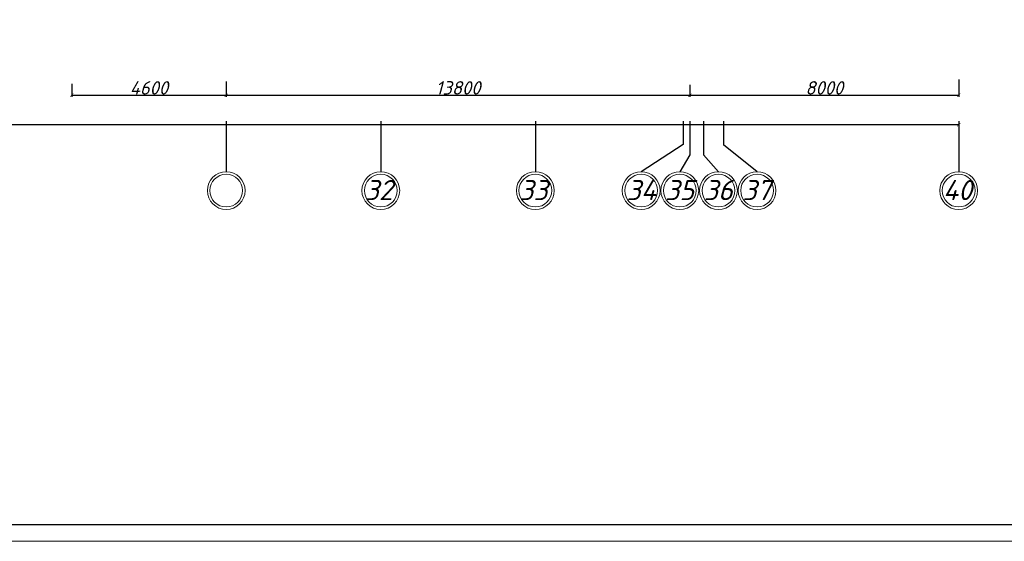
# Model space of a CAD drawing. Header units: millimetres. Extents: x 473009 to 2502882, y 456217 to 1153743.
# Tile 102 of 124: x 2005283 to 2034589, y 456592 to 472103. Entities that reach past the tile are written whole.
import ezdxf

# ---------------------------------------------------------------- set-up
doc = ezdxf.new("R2010")
doc.units = ezdxf.units.MM
doc.layers.add('os', color=3, linetype='Continuous')
doc.layers.add('ЭМ', color=240, linetype='Continuous', lineweight=20)
doc.styles.add('SPDS1', font='spds.shx', dxfattribs={"width": 0.8})
doc.styles.get("Standard").update_dxf_attribs({"font": 'isocpeui.ttf'})
doc.dimstyles.new('ISO-25', dxfattribs={"dimtxt": 400, "dimasz": 100, "dimexe": 50, "dimexo": 50, "dimgap": 20, "dimtad": 1, "dimdec": 0, "dimtxsty": 'Standard', "dimblk": 'ARCHTICK', "dimcen": 20, "dimclrd": 1, "dimclre": 1, "dimadec": 0, "dimazin": 0, "dimtfac": 1, "dimtdec": 0, "dimtmove": 0, "dimatfit": 3, "dimldrblk": 'ARCHTICK', "dimfxl": 1, "dimarcsym": 0})

# ---------------------------------------------------------------- blocks, each defined once
blk = doc.blocks.new('1231234431252433')
at = {"layer": 'ЭМ', "color": 0, "lineweight": 20, "ltscale": 0.5}
blk.add_lwpolyline([(287242, 187022), (413342, 187022), (413342, 269622), (287242, 269622)], close=True, dxfattribs=at)
at = {"layer": 'ЭМ', "color": 0, "lineweight": 30, "ltscale": 0.5}
blk.add_lwpolyline([(289242, 187522), (412842, 187522), (412842, 269122), (289242, 269122)], close=True, dxfattribs=at)
blk = doc.blocks.new('_ArchTick')
at = {"color": 0, "linetype": 'ByBlock', "const_width": 0.15}
blk.add_lwpolyline([(-0.5, -0.5), (0.5, 0.5)], dxfattribs=at)
blk = doc.blocks.new('*D178')
at = {"color": 1, "lineweight": -2, "transparency": 16777216}
for p, q in [((2006831, 470192), (2006831, 469806)), ((2011431, 470265), (2011431, 469806)), ((2006831, 469856), (2011431, 469856))]:
    blk.add_line(p, q, dxfattribs=at)
at = {"layer": 'Defpoints', "color": 0, "lineweight": 50, "transparency": 16777216}
for p in [(2006831, 470242), (2011431, 470315), (2011431, 469856)]:
    blk.add_point(p, dxfattribs=at)
at = {"color": 1, "lineweight": -2, "transparency": 16777216, "xscale": 100, "yscale": 100, "zscale": 100, "rotation": 180}
blk.add_blockref('_ArchTick', (2006831, 469856), dxfattribs=at)
at = {"color": 1, "lineweight": -2, "transparency": 16777216, "xscale": 100, "yscale": 100, "zscale": 100}
blk.add_blockref('_ArchTick', (2011431, 469856), dxfattribs=at)
at = {"color": 0, "transparency": 16777216, "insert": (2009131, 470076), "char_height": 400, "attachment_point": 5}
blk.add_mtext('4600', dxfattribs=at)
blk = doc.blocks.new('*D179')
at = {"color": 1, "lineweight": -2, "transparency": 16777216}
for p, q in [((2011431, 470265), (2011431, 469806)), ((2025231, 470166), (2025231, 469806)), ((2011431, 469856), (2025231, 469856))]:
    blk.add_line(p, q, dxfattribs=at)
at = {"layer": 'Defpoints', "color": 0, "lineweight": 50, "transparency": 16777216}
for p in [(2011431, 470315), (2025231, 470216), (2025231, 469856)]:
    blk.add_point(p, dxfattribs=at)
at = {"color": 1, "lineweight": -2, "transparency": 16777216, "xscale": 100, "yscale": 100, "zscale": 100, "rotation": 180}
blk.add_blockref('_ArchTick', (2011431, 469856), dxfattribs=at)
at = {"color": 1, "lineweight": -2, "transparency": 16777216, "xscale": 100, "yscale": 100, "zscale": 100}
blk.add_blockref('_ArchTick', (2025231, 469856), dxfattribs=at)
at = {"color": 0, "transparency": 16777216, "insert": (2018331, 470076), "char_height": 400, "attachment_point": 5}
blk.add_mtext('13800', dxfattribs=at)
blk = doc.blocks.new('*D180')
at = {"color": 1, "lineweight": -2, "transparency": 16777216}
for p, q in [((2025231, 470166), (2025231, 469806)), ((2033231, 470324), (2033231, 469806)), ((2025231, 469856), (2033231, 469856))]:
    blk.add_line(p, q, dxfattribs=at)
at = {"layer": 'Defpoints', "color": 0, "lineweight": 50, "transparency": 16777216}
for p in [(2033231, 470374), (2025231, 470216), (2033231, 469856)]:
    blk.add_point(p, dxfattribs=at)
at = {"color": 1, "lineweight": -2, "transparency": 16777216, "xscale": 100, "yscale": 100, "zscale": 100, "rotation": 180}
blk.add_blockref('_ArchTick', (2025231, 469856), dxfattribs=at)
at = {"color": 1, "lineweight": -2, "transparency": 16777216, "xscale": 100, "yscale": 100, "zscale": 100}
blk.add_blockref('_ArchTick', (2033231, 469856), dxfattribs=at)
at = {"color": 0, "transparency": 16777216, "insert": (2029231, 470076), "char_height": 400, "attachment_point": 5}
blk.add_mtext('8000', dxfattribs=at)
blk = doc.blocks.new('*D204')
at = {"color": 1, "lineweight": -2, "transparency": 16777216}
for p, q in [((1957631, 469033), (1957631, 468931)), ((2033231, 468981), (1957631, 468981)), ((2033231, 469033), (2033231, 468931))]:
    blk.add_line(p, q, dxfattribs=at)
at = {"layer": 'Defpoints', "color": 0, "lineweight": 50, "transparency": 16777216}
for p in [(1957631, 469083), (1957631, 468981), (2033231, 469083)]:
    blk.add_point(p, dxfattribs=at)
at = {"color": 1, "lineweight": -2, "transparency": 16777216, "xscale": 100, "yscale": 100, "zscale": 100, "rotation": 180}
blk.add_blockref('_ArchTick', (1957631, 468981), dxfattribs=at)
at = {"color": 1, "lineweight": -2, "transparency": 16777216, "xscale": 100, "yscale": 100, "zscale": 100}
blk.add_blockref('_ArchTick', (2033231, 468981), dxfattribs=at)
at = {"color": 0, "transparency": 16777216, "insert": (1995431, 469204), "char_height": 400, "attachment_point": 5}
blk.add_mtext('75600', dxfattribs=at)

msp = doc.modelspace()

# ---------------------------------------------------------------- linework, layer by layer
at = {"layer": 'os', "color": 0}
for p, q in [((2011431.1, 469083.5), (2011431.1, 467583.5)), ((2016031.1, 469083.5), (2016031.1, 467583.5)), ((2020631.1, 469083.5), (2020631.1, 467583.5)), ((2025031.1, 469083.5), (2025031.1, 468394.3)), ((2025231.1, 469083.5), (2025231.1, 468088.7)), ((2025631.1, 469083.5), (2025631.1, 468088.7)), ((2026231.1, 469083.5), (2026231.1, 468381)), ((2033231.1, 469083.5), (2033231.1, 467583.5))]:
    msp.add_line(p, q, dxfattribs=at)
for points in [[(2025031.1, 468394.3), (2023781.1, 467583.5)], [(2027231.1, 467583.5), (2026231.1, 468381)], [(2025231.1, 468088.7), (2024931.1, 467583.5)], [(2026081.1, 467583.5), (2025631.1, 468088.7)]]:
    msp.add_lwpolyline(points, dxfattribs=at)
at = {"layer": 'os', "color": 0, "lineweight": 0}
for centre, radius in [((2011431.1, 467021), 562.5), ((2011431.1, 467021), 487.5), ((2016031.1, 467021), 562.5), ((2016031.1, 467021), 487.5), ((2020631.1, 467021), 562.5), ((2020631.1, 467021), 487.5), ((2023781.1, 467021), 562.5), ((2023781.1, 467021), 487.5), ((2024931.1, 467021), 562.5), ((2024931.1, 467021), 487.5), ((2026081.1, 467021), 562.5), ((2026081.1, 467021), 487.5), ((2027231.1, 467021), 562.5), ((2027231.1, 467021), 487.5), ((2033231.1, 467021), 562.5), ((2033231.1, 467021), 487.5)]:
    msp.add_circle(centre, radius, dxfattribs=at)

# ---------------------------------------------------------------- block references
at = {"lineweight": 50}
msp.add_blockref('1231234431252433', (1650096, 269569.8), dxfattribs=at)

# ---------------------------------------------------------------- texts
at = {"ltscale": 50}
for s, p in [('32', (2015552.1, 466737.3)), ('33', (2020152.1, 466737.3)), ('34', (2023347.6, 466737.3)), ('35', (2024497.6, 466737.3)), ('36', (2025647.6, 466737.3)), ('37', (2026797.6, 466737.3)), ('40', (2032764, 466737.3))]:
    msp.add_text(s, height=600, dxfattribs=at).set_placement(p)
at = {"color": 7, "ltscale": 2, "insert": (513015.9, 476034.8), "char_height": 250, "width": 17719.705, "attachment_point": 4, "line_spacing_factor": 1.44, "style": 'SPDS1'}
msp.add_mtext('\\pi7954.85267;{\\L\\C256;Общие данные\\P\\pi0;\\l    1.Настоящий проект электроосвещения и электрооборудования здания выполнен на основании следующих исходных данных разделов: АР, ОВ, ОС, ТХ. \\PВРУ-1- Ру =116,2кВт; \\P             Рр =98,7кВт.\\P    2.Проектом предусмотрено рабочее (общее, местное) ремонтное и аварийное освещение.\\P    3.Общее рабочее освещение предусматривается стационарными светодиодными светильниками. Выбор типа светильников производился в соответствии с назначением помещений, характеристикой среды и требованиями архитектурного оформления.\\P   4.Освещенность помещений принята согласно нормам и правилам КМК2.01.05-98.\\P   5.Управление рабочим освещением осуществляется выключателями, установленными по месту в помещениях .\\P   6.Аварийное освещение предусматривается по линиям проходов и выходов из здания. Светильники аварийного освещения выделяются из числа светильников общего рабочего освещения и питаются от сети аварийного освещения.\\P   7.Включение светильников общего и аварийного освещения раздельное.\\P  8.Групповая осветительная сеть выполняется кабелем марки ВВГнг-0,66  в ПВХ гофротрубе за подвесным потолком, в плитах перекрытий.   \\P     9.Силовыми электроприемниками являются  технологическое,  сантехническое оборудование. Номинальная мощность установленных электроприемников принята в соответствии с заданиями технологической, вентиляционной частей проекта. \\PРасчетная мощность силовых электроприемников определена методом коэффициентов спроса по характерным группам электроприемников (на основании рекомендаций КМК). . Отключение общей вентиляции при пожаре осуществляется поступлением сигнала на магнитный пускатель "МП".\\P     10.Силовая распределительная сеть выполняется кабелем ВВГнг, проложенная за подвесным потолком в ПВХ гофротрубе и скрыто в ПВХ трубе под слоем штукатурки. \\P     11.Силовые распределительные пункты приняты с автоматическими выключателями на отходящих линиях. Щиты принять навесными. В качестве главного распределительного щита принята панель ПР. Магистральные сети выполняются кабелем марки ВВГнг, проложенные в гофрированных трубах ПВХ, на скобах.\\P    12.Для защиты от поражения электрическим током предусматривается следующие виды заземления :\\P     Заземление всех корпусов электроприемников выполняется в однофазной сети третьим  заземляющим проводом,в трехфазной-пятым заземляющим проводом.\\PВ проекте принята система заземления TN-S. Ввод в здание должен быть предусмотрен пятижильным кабелем. Пятая жила соединяется с заземленной нейтралью источника.\\P    13. Опасные зоны на объекте отсутствуют\\C5;.\\P    }14. {\\C256;Монтаж выполнить в соответствии с ПУЭ и КМК3.05.06-97.}', dxfattribs=at)

# ---------------------------------------------------------------- dimensions: what is measured, and where the dimension line sits
for base, p1, p2, picture, middle in [((2033231.1, 469855.6), (2025231.1, 470216.2), (2033231.1, 470374.3), '*D180', (2029231.1, 470075.6)), ((2011431.1, 469855.6), (2006831.1, 470242.4), (2011431.1, 470315.5), '*D178', (2009131.1, 470075.6)), ((2025231.1, 469855.6), (2011431.1, 470315.5), (2025231.1, 470216.2), '*D179', (2018331.1, 470075.6))]:
    dim = msp.add_linear_dim(base=base, p1=p1, p2=p2, dimstyle='ISO-25', override={"dimtmove": 1})
    dim.commit()
    dim.dimension.update_dxf_attribs({"geometry": picture, "text_midpoint": middle})
dim = msp.add_linear_dim(base=(1957631.1, 468981), p1=(2033231.1, 469083.5), p2=(1957631.1, 469083.5), dimstyle='ISO-25')
dim.commit()
dim.dimension.update_dxf_attribs({"geometry": '*D204', "text_midpoint": (1995431.1, 469203.5)})

doc.saveas('drawing.dxf')
